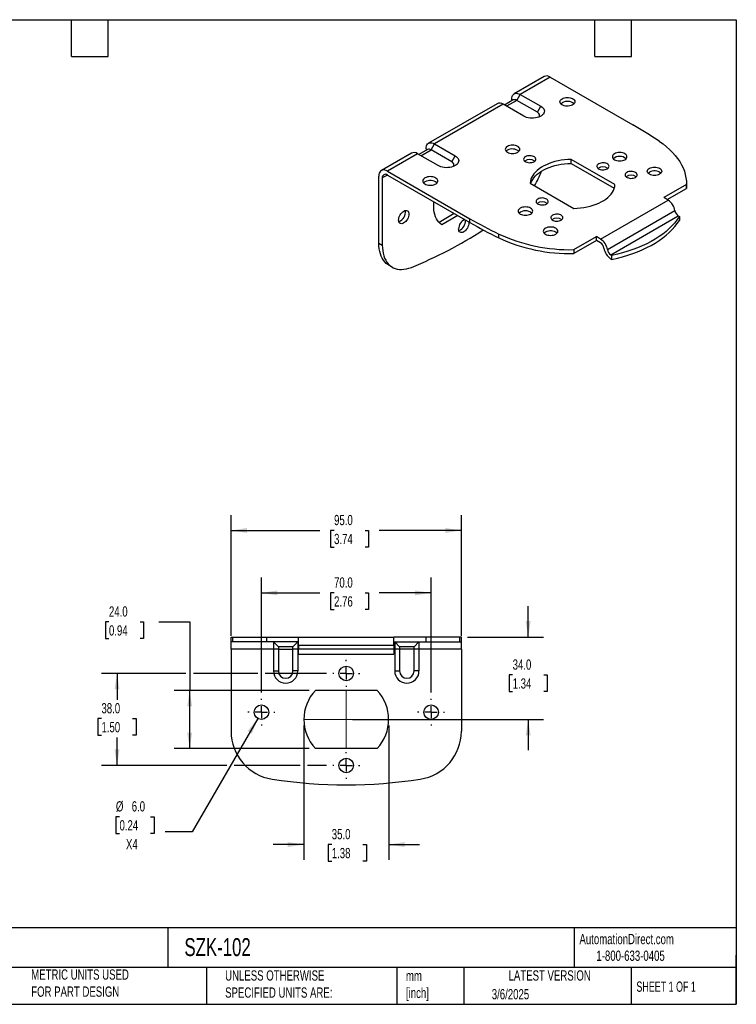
# Model space of a CAD drawing. Header units: millimetres. Extents: x 13 to 546, y 13 to 419.
# Tile 2 of 2: x 250 to 546, y 13 to 419. Entities that reach past the tile are written whole.
import ezdxf

# ---------------------------------------------------------------- set-up
doc = ezdxf.new("R2010")
doc.units = ezdxf.units.MM
doc.header["$LTSCALE"] = 2
doc.linetypes.add('SLD-Center', pattern=[19.05, 15.24, -1.27, 1.27, -1.27])
doc.linetypes.add('SLD-Solid', pattern=[0])
doc.layers.add('CENTER', color=40, linetype='SLD-Center')
doc.layers.add('DIMENSIONS', color=140, linetype='SLD-Solid', lineweight=25)
doc.layers.add('TEXT', color=140, linetype='SLD-Solid', lineweight=25)
doc.styles.add('SLDTEXTSTYLE0', font='TXT', dxfattribs={"width": 0.7})
doc.styles.add('SLDTEXTSTYLE1', font='TXT', dxfattribs={"width": 0.65})
doc.dimstyles.new('SLDDIMSTYLE0', dxfattribs={"dimtxt": 4.316016, "dimasz": 6.604, "dimexe": 0, "dimexo": 0.0625, "dimgap": 1.079004, "dimtad": 0, "dimtih": 1, "dimtoh": 1, "dimrnd": 1e-09, "dimzin": 4, "dimdsep": 46, "dimtxsty": 'SLDTEXTSTYLE0', "dimsah": 1, "dimcen": 0.09, "dimadec": 0, "dimazin": 1, "dimtfac": 1, "dimtofl": 0, "dimtmove": 0, "dimatfit": 3, "dimfxl": 0, "dimfrac": 2, "dimtolj": 1, "dimtzin": 12, "dimarcsym": 0})
doc.dimstyles.new('SLDDIMSTYLE1', dxfattribs={"dimtxt": 4.316016, "dimasz": 6.604, "dimexe": 0, "dimexo": 0.0625, "dimgap": 1.079004, "dimtad": 0, "dimtih": 1, "dimtoh": 1, "dimrnd": 1e-09, "dimzin": 4, "dimdsep": 46, "dimtxsty": 'SLDTEXTSTYLE0', "dimsah": 1, "dimcen": 0.09, "dimadec": 0, "dimazin": 1, "dimtfac": 1, "dimtmove": 0, "dimatfit": 0, "dimfxl": 0, "dimfrac": 2, "dimtolj": 1, "dimtzin": 12, "dimarcsym": 0})
doc.dimstyles.new('SLDDIMSTYLE3', dxfattribs={"dimtxt": 4.316016, "dimasz": 6.604, "dimexe": 0, "dimexo": 0.0625, "dimgap": 1.079004, "dimtad": 0, "dimtih": 1, "dimtoh": 1, "dimrnd": 1e-09, "dimzin": 4, "dimdsep": 46, "dimtxsty": 'SLDTEXTSTYLE0', "dimsah": 1, "dimcen": 0, "dimadec": 0, "dimazin": 1, "dimtfac": 1, "dimtofl": 0, "dimtmove": 0, "dimatfit": 3, "dimfxl": 0, "dimfrac": 2, "dimtolj": 1, "dimtzin": 12, "dimarcsym": 0})

# ---------------------------------------------------------------- blocks, each defined once
blk = doc.blocks.new('_D_3')
at = {"layer": 'DIMENSIONS'}
for p, q in [((367.68, 127.74), (367.68, 72.29)), ((402.68, 127.74), (402.68, 72.29)), ((367.68, 78.64), (354.98, 78.64)), ((379.21, 78.64), (377.76, 78.64)), ((377.76, 78.64), (377.76, 71.78)), ((392.04, 78.64), (393.49, 78.64)), ((393.49, 78.64), (393.49, 71.78)), ((402.68, 78.64), (415.38, 78.64)), ((377.76, 71.78), (379.21, 71.78)), ((393.49, 71.78), (392.04, 71.78))]:
    blk.add_line(p, q, dxfattribs=at)
for points in [[(367.68, 78.64), (361.07, 79.66), (361.07, 77.62)], [(402.68, 78.64), (409.28, 77.62), (409.28, 79.66)]]:
    blk.add_solid(points, dxfattribs=at)
at = {"layer": 'DIMENSIONS', "char_height": 4.233, "attachment_point": 1, "style": 'SLDTEXTSTYLE0'}
for s, insert in [('35.0', (379.21, 85.06)), ('1.38', (379.21, 77.24))]:
    blk.add_mtext(s, dxfattribs=dict(at, insert=insert))
blk = doc.blocks.new('_D_4')
at = {"layer": 'DIMENSIONS'}
for p, q in [((337.68, 164.82), (337.68, 214.63)), ((432.68, 164.82), (432.68, 214.63)), ((337.68, 208.28), (374.3, 208.28)), ((380.15, 208.28), (378.7, 208.28)), ((378.7, 208.28), (378.7, 201.42)), ((392.97, 208.28), (394.42, 208.28)), ((394.42, 208.28), (394.42, 201.42)), ((432.68, 208.28), (398.82, 208.28)), ((378.7, 201.42), (380.15, 201.42)), ((394.42, 201.42), (392.97, 201.42))]:
    blk.add_line(p, q, dxfattribs=at)
for points in [[(337.68, 208.28), (344.28, 207.26), (344.28, 209.3)], [(432.68, 208.28), (426.07, 209.3), (426.07, 207.26)]]:
    blk.add_solid(points, dxfattribs=at)
at = {"layer": 'DIMENSIONS', "char_height": 4.233, "attachment_point": 1, "style": 'SLDTEXTSTYLE0'}
for s, insert in [('95.0', (380.15, 214.7)), ('3.74', (380.15, 206.88))]:
    blk.add_mtext(s, dxfattribs=dict(at, insert=insert))
blk = doc.blocks.new('_D_5')
at = {"layer": 'DIMENSIONS'}
for p, q in [((460.24, 164.28), (460.24, 176.98)), ((435.22, 164.28), (466.59, 164.28)), ((453.83, 148.63), (452.38, 148.63)), ((452.38, 148.63), (452.38, 141.77)), ((466.66, 148.63), (468.11, 148.63)), ((468.11, 148.63), (468.11, 141.77)), ((452.38, 141.77), (453.83, 141.77)), ((468.11, 141.77), (466.66, 141.77)), ((387.72, 130.28), (466.59, 130.28)), ((460.24, 130.28), (460.24, 117.58))]:
    blk.add_line(p, q, dxfattribs=at)
for points in [[(460.24, 164.28), (461.26, 170.88), (459.23, 170.88)], [(460.24, 130.28), (459.23, 123.68), (461.26, 123.68)]]:
    blk.add_solid(points, dxfattribs=at)
at = {"layer": 'DIMENSIONS', "char_height": 4.233, "attachment_point": 1, "style": 'SLDTEXTSTYLE0'}
for s, insert in [('34.0', (453.83, 155.05)), ('1.34', (453.83, 147.23))]:
    blk.add_mtext(s, dxfattribs=dict(at, insert=insert))
blk = doc.blocks.new('_D_6')
at = {"layer": 'DIMENSIONS'}
for p, q in [((287.28, 170.53), (285.83, 170.53)), ((285.83, 170.53), (285.83, 163.67)), ((300.1, 170.53), (301.55, 170.53)), ((301.55, 170.53), (301.55, 163.67)), ((307.88, 170.53), (320.58, 170.53)), ((320.58, 170.53), (320.58, 142.28)), ((285.83, 163.67), (287.28, 163.67)), ((301.55, 163.67), (300.1, 163.67)), ((369.9, 142.28), (314.23, 142.28)), ((320.58, 118.28), (320.58, 142.28)), ((369.9, 118.28), (314.23, 118.28))]:
    blk.add_line(p, q, dxfattribs=at)
for points in [[(320.58, 142.28), (319.57, 135.68), (321.6, 135.68)], [(320.58, 118.28), (321.6, 124.88), (319.57, 124.88)]]:
    blk.add_solid(points, dxfattribs=at)
at = {"layer": 'DIMENSIONS', "char_height": 4.233, "attachment_point": 1, "style": 'SLDTEXTSTYLE0'}
for s, insert in [('24.0', (287.28, 176.95)), ('0.94', (287.28, 169.13))]:
    blk.add_mtext(s, dxfattribs=dict(at, insert=insert))
blk = doc.blocks.new('_D_7')
at = {"layer": 'DIMENSIONS'}
for p, q in [((348.68, 130.68), (321.63, 83.83)), ((291.62, 90.1), (290.17, 90.1)), ((290.17, 90.1), (290.17, 83.24)), ((304.44, 90.1), (305.89, 90.1)), ((305.89, 90.1), (305.89, 83.24)), ((290.17, 83.24), (291.62, 83.24)), ((305.89, 83.24), (304.44, 83.24)), ((321.63, 83.83), (310.52, 83.83))]:
    blk.add_line(p, q, dxfattribs=at)
blk.add_solid([(348.68, 130.68), (344.5, 125.47), (346.26, 124.45)], dxfattribs=at)
at = {"layer": 'DIMENSIONS', "char_height": 4.233, "attachment_point": 1, "style": 'SLDTEXTSTYLE0'}
for s, insert in [('%%c', (290.16, 96.52)), ('6.0', (296.67, 96.52)), ('0.24', (291.62, 88.7)), ('X4', (294.3, 80.87))]:
    blk.add_mtext(s, dxfattribs=dict(at, insert=insert))
blk = doc.blocks.new('_D_8')
at = {"layer": 'DIMENSIONS'}
for p, q in [((350.18, 141.36), (350.18, 188.85)), ((420.18, 141.36), (420.18, 188.85)), ((350.18, 182.5), (374.3, 182.5)), ((380.15, 182.5), (378.7, 182.5)), ((378.7, 182.5), (378.7, 175.64)), ((392.97, 182.5), (394.42, 182.5)), ((394.42, 182.5), (394.42, 175.64)), ((420.18, 182.5), (398.82, 182.5)), ((378.7, 175.64), (380.15, 175.64)), ((394.42, 175.64), (392.97, 175.64))]:
    blk.add_line(p, q, dxfattribs=at)
for points in [[(350.18, 182.5), (356.78, 181.49), (356.78, 183.52)], [(420.18, 182.5), (413.57, 183.52), (413.57, 181.49)]]:
    blk.add_solid(points, dxfattribs=at)
at = {"layer": 'DIMENSIONS', "char_height": 4.233, "attachment_point": 1, "style": 'SLDTEXTSTYLE0'}
for s, insert in [('70.0', (380.15, 188.92)), ('2.76', (380.15, 181.1))]:
    blk.add_mtext(s, dxfattribs=dict(at, insert=insert))
blk = doc.blocks.new('_D_9')
at = {"layer": 'DIMENSIONS'}
for p, q in [((319.06, 149.28), (284.26, 149.28)), ((290.61, 149.28), (290.61, 138.44)), ((348.65, 149.28), (322.11, 149.28)), ((377.1, 149.28), (351.7, 149.28)), ((284.19, 130.61), (282.74, 130.61)), ((282.74, 130.61), (282.74, 123.75)), ((297.02, 130.61), (298.47, 130.61)), ((298.47, 130.61), (298.47, 123.75)), ((282.74, 123.75), (284.19, 123.75)), ((290.61, 111.28), (290.61, 122.78)), ((298.47, 123.75), (297.02, 123.75)), ((335.95, 111.28), (284.26, 111.28)), ((366.15, 111.28), (339, 111.28)), ((377.1, 111.28), (369.2, 111.28))]:
    blk.add_line(p, q, dxfattribs=at)
for points in [[(290.61, 149.28), (289.59, 142.68), (291.62, 142.68)], [(290.61, 111.28), (291.62, 117.88), (289.59, 117.88)]]:
    blk.add_solid(points, dxfattribs=at)
at = {"layer": 'DIMENSIONS', "char_height": 4.233, "attachment_point": 1, "style": 'SLDTEXTSTYLE0'}
for s, insert in [('38.0', (284.19, 137.03)), ('1.50', (284.19, 129.21))]:
    blk.add_mtext(s, dxfattribs=dict(at, insert=insert))
blk = doc.blocks.new('SW_CENTERMARKSYMBOL_0')
at = {"layer": 'CENTER', "color": 0}
for p, q in [((0, 5.08), (0, 5.54)), ((-5.08, 0), (-5.54, 0)), ((0, 0), (-2.54, 0)), ((0, 0), (0, 2.54)), ((0, 0), (0, -2.54)), ((0, 0), (2.54, 0)), ((5.08, 0), (5.54, 0)), ((0, -5.08), (0, -5.54))]:
    blk.add_line(p, q, dxfattribs=at)
blk = doc.blocks.new('SW_CENTERMARKSYMBOL_1')
at = {"layer": 'CENTER', "color": 0}
for p, q in [((0, 5.08), (0, 5.54)), ((-5.08, 0), (-5.54, 0)), ((0, 0), (-2.54, 0)), ((0, 0), (0, 2.54)), ((0, 0), (0, -2.54)), ((0, 0), (2.54, 0)), ((5.08, 0), (5.54, 0)), ((0, -5.08), (0, -5.54))]:
    blk.add_line(p, q, dxfattribs=at)
blk = doc.blocks.new('SW_CENTERMARKSYMBOL_2')
at = {"layer": 'CENTER', "color": 0}
for p, q in [((0, 5.08), (0, 5.54)), ((-5.08, 0), (-5.54, 0)), ((0, 0), (-2.54, 0)), ((0, 0), (0, 2.54)), ((0, 0), (0, -2.54)), ((0, 0), (2.54, 0)), ((5.08, 0), (5.54, 0)), ((0, -5.08), (0, -5.54))]:
    blk.add_line(p, q, dxfattribs=at)
blk = doc.blocks.new('SW_CENTERMARKSYMBOL_3')
at = {"layer": 'CENTER', "color": 0}
for p, q in [((0, 5.08), (0, 5.54)), ((-5.08, 0), (-5.54, 0)), ((0, 0), (-2.54, 0)), ((0, 0), (0, 2.54)), ((0, 0), (0, -2.54)), ((0, 0), (2.54, 0)), ((5.08, 0), (5.54, 0)), ((0, -5.08), (0, -5.54))]:
    blk.add_line(p, q, dxfattribs=at)

msp = doc.modelspace()

# ---------------------------------------------------------------- linework, layer by layer
for p, q in [((466.853, 395.648), (454.479, 388.504)), ((469.353, 395.4), (456.978, 388.257)), ((469.353, 395.4), (503.393, 375.749)), ((453.443, 385.597), (453.443, 386.215)), ((455.564, 385.807), (456.978, 388.257)), ((456.978, 388.257), (465.464, 383.358)), ((447.408, 384.422), (419.123, 368.094)), ((449.907, 384.175), (421.623, 367.847)), ((458.393, 379.276), (449.907, 384.175)), ((454.064, 385.956), (450.443, 383.866)), ((455.564, 385.807), (451.322, 383.358)), ((464.049, 380.909), (455.564, 385.807)), ((464.049, 380.909), (465.464, 383.358)), ((418.088, 365.805), (418.088, 365.187)), ((420.209, 365.397), (421.623, 367.847)), ((421.623, 367.847), (430.108, 362.948)), ((412.052, 364.012), (399.678, 356.869)), ((414.552, 363.765), (402.178, 356.621)), ((423.037, 358.866), (414.552, 363.765)), ((418.709, 365.546), (415.088, 363.455)), ((415.966, 362.948), (420.209, 365.397)), ((428.694, 360.499), (420.209, 365.397)), ((428.694, 360.499), (430.108, 362.948)), ((456.272, 364.947), (456.294, 364.642)), ((496.037, 351.013), (478.024, 361.412)), ((478.024, 359.779), (478.024, 361.412)), ((478.024, 359.779), (495.771, 349.534)), ((398.642, 326.909), (398.642, 354.579)), ((402.178, 354.988), (400.056, 353.763)), ((400.056, 353.763), (400.056, 326.093)), ((402.178, 356.621), (436.218, 336.97)), ((402.178, 354.988), (436.218, 335.337)), ((461.053, 351.616), (479.067, 341.216)), ((525.543, 351.027), (516.213, 345.642)), ((525.543, 351.027), (525.543, 349.394)), ((525.543, 349.394), (525.545, 349.681)), ((525.545, 349.681), (525.545, 351.314)), ((517.981, 344.621), (516.213, 345.642)), ((517.628, 344.825), (525.543, 349.394)), ((490.14, 328.549), (517.981, 344.621)), ((429.76, 339.065), (423.489, 335.445)), ((431.174, 338.249), (424.637, 334.475)), ((492.929, 324.217), (520.77, 340.289)), ((494.323, 322.051), (522.164, 338.123)), ((522.164, 338.123), (522.644, 337.846)), ((522.644, 337.846), (522.644, 336.213)), ((436.218, 335.337), (436.218, 336.97)), ((448.104, 329.009), (448.104, 330.642)), ((479.043, 324.183), (488.372, 329.569)), ((490.14, 328.549), (488.372, 329.569)), ((488.372, 327.936), (488.372, 329.569)), ((398.642, 326.909), (400.056, 326.093)), ((488.372, 327.936), (479.043, 322.55)), ((490.08, 326.95), (488.372, 327.936)), ((479.043, 324.183), (479.043, 322.55)), ((494.323, 322.051), (494.803, 321.774)), ((494.803, 320.141), (494.803, 321.774)), ((402.785, 317.752), (404.199, 316.936)), ((494.264, 320.452), (494.803, 320.141)), ((337.679, 162.279), (337.679, 164.279)), ((337.679, 164.279), (338.333, 164.279)), ((338.333, 162.279), (338.333, 164.279)), ((338.333, 164.279), (352.299, 164.279)), ((352.299, 164.279), (352.299, 162.279)), ((352.299, 164.279), (365.492, 164.279)), ((365.492, 164.279), (404.866, 164.279)), ((365.492, 160.946), (365.492, 164.279)), ((404.866, 160.946), (404.866, 164.279)), ((418.059, 164.279), (404.866, 164.279)), ((418.059, 164.279), (418.059, 162.279)), ((432.025, 164.279), (418.059, 164.279)), ((432.025, 162.279), (432.025, 164.279)), ((432.679, 164.279), (432.025, 164.279)), ((432.679, 162.279), (432.679, 164.279)), ((338.333, 162.279), (337.679, 162.279)), ((337.679, 159.279), (337.679, 162.279)), ((355.179, 159.279), (337.679, 159.279)), ((337.679, 159.279), (337.679, 125.392)), ((352.299, 162.279), (338.333, 162.279)), ((365.492, 162.279), (352.299, 162.279)), ((357.179, 160.279), (355.179, 162.279)), ((355.179, 162.279), (355.179, 159.279)), ((357.179, 159.279), (355.179, 159.279)), ((355.179, 159.279), (355.179, 150.279)), ((363.179, 160.279), (357.179, 160.279)), ((357.179, 160.279), (357.179, 159.279)), ((357.179, 159.279), (363.179, 159.279)), ((357.179, 159.279), (357.179, 150.279)), ((363.179, 160.279), (365.179, 162.279)), ((363.179, 159.279), (363.179, 160.279)), ((365.179, 159.279), (363.179, 159.279)), ((363.179, 150.279), (363.179, 159.279)), ((365.179, 162.279), (365.179, 159.279)), ((365.179, 159.279), (365.179, 150.279)), ((365.492, 159.279), (365.179, 159.279)), ((365.492, 160.946), (404.866, 160.946)), ((365.492, 160.946), (365.492, 159.279)), ((404.866, 159.279), (365.492, 159.279)), ((365.492, 157.279), (365.492, 159.279)), ((404.866, 162.279), (418.059, 162.279)), ((404.866, 160.946), (404.866, 159.279)), ((404.866, 159.279), (404.866, 157.279)), ((405.179, 159.279), (404.866, 159.279)), ((407.179, 160.279), (405.179, 162.279)), ((405.179, 162.279), (405.179, 159.279)), ((407.179, 159.279), (405.179, 159.279)), ((405.179, 159.279), (405.179, 150.279)), ((413.179, 160.279), (407.179, 160.279)), ((407.179, 160.279), (407.179, 159.279)), ((413.179, 159.279), (407.179, 159.279)), ((407.179, 159.279), (407.179, 150.279)), ((413.179, 160.279), (415.179, 162.279)), ((413.179, 159.279), (413.179, 160.279)), ((415.179, 159.279), (413.179, 159.279)), ((413.179, 150.279), (413.179, 159.279)), ((415.179, 162.279), (415.179, 159.279)), ((432.679, 159.279), (415.179, 159.279)), ((415.179, 159.279), (415.179, 150.279)), ((418.059, 162.279), (432.025, 162.279)), ((432.025, 162.279), (432.679, 162.279)), ((432.679, 159.279), (432.679, 162.279)), ((432.679, 159.279), (432.679, 125.392)), ((365.492, 157.279), (404.866, 157.279)), ((355.179, 150.279), (357.179, 150.279)), ((365.179, 150.279), (363.179, 150.279)), ((405.179, 150.279), (407.179, 150.279)), ((415.179, 150.279), (413.179, 150.279)), ((397.917, 142.279), (372.441, 142.279)), ((397.917, 118.279), (372.441, 118.279))]:
    msp.add_line(p, q)
at = {"color": 7, "linetype": 'SLD-Center', "lineweight": 18}
for p, q in [((385.179, 142.279), (385.179, 118.279)), ((367.679, 130.279), (402.679, 130.279))]:
    msp.add_line(p, q, dxfattribs=at)
at = {"flags": 128}
for points in [[(453.443, 386.215), (453.486, 386.829), (453.616, 387.377), (453.828, 387.846), (454.118, 388.225), (454.478, 388.504), (454.9, 388.677), (455.373, 388.739), (455.886, 388.688), (456.425, 388.526), (456.978, 388.257)], [(474.232, 386.461), (474.686, 386.677), (475.204, 386.84), (475.765, 386.944), (476.35, 386.984), (476.938, 386.96), (477.507, 386.872), (478.037, 386.723), (478.509, 386.52), (478.906, 386.268), (479.212, 385.977), (479.418, 385.659), (479.516, 385.323), (479.502, 384.983), (479.377, 384.65), (479.145, 384.338), (478.814, 384.056), (478.398, 383.815), (477.91, 383.625), (477.368, 383.491), (476.792, 383.418), (476.203, 383.41), (475.622, 383.467), (475.069, 383.586), (474.566, 383.763), (474.13, 383.992), (473.777, 384.264), (473.519, 384.57), (473.367, 384.899), (473.325, 385.238), (473.395, 385.576), (473.574, 385.9), (473.857, 386.198), (474.232, 386.461)], [(465.464, 383.358), (465.951, 383.031), (466.349, 382.666), (466.648, 382.271), (466.841, 381.854), (466.925, 381.425), (466.897, 380.994), (466.758, 380.57), (466.511, 380.163), (466.162, 379.782), (465.718, 379.435), (465.19, 379.13), (464.588, 378.873), (463.928, 378.672), (463.222, 378.529), (462.488, 378.449), (461.741, 378.433), (460.999, 378.481), (460.277, 378.593), (459.592, 378.765), (458.959, 378.995), (458.393, 379.276)], [(473.665, 384.379), (473.857, 384.565), (474.232, 384.828)], [(464.574, 378.868), (464.7, 379.022), (464.871, 379.346), (464.928, 379.684), (464.871, 380.022), (464.7, 380.347), (464.423, 380.647), (464.049, 380.909)], [(418.088, 365.805), (418.131, 366.419), (418.261, 366.967), (418.473, 367.436), (418.763, 367.815), (419.123, 368.094), (419.545, 368.267), (420.018, 368.328), (420.531, 368.278), (421.07, 368.116), (421.623, 367.847)], [(451.675, 366.826), (451.302, 366.564), (451.025, 366.264), (450.854, 365.939), (450.796, 365.602), (450.854, 365.264), (451.025, 364.939), (451.302, 364.639), (451.675, 364.377), (452.13, 364.162), (452.648, 364.002), (453.211, 363.903), (453.796, 363.87), (454.382, 363.903), (454.944, 364.002), (455.463, 364.162), (455.918, 364.377), (456.291, 364.639), (456.568, 364.939), (456.739, 365.264), (456.796, 365.602), (456.739, 365.939), (456.568, 366.264), (456.291, 366.564), (455.918, 366.826), (455.463, 367.042), (454.944, 367.202), (454.382, 367.3), (453.796, 367.333), (453.211, 367.3), (452.648, 367.202), (452.13, 367.042), (451.675, 366.826)], [(514.355, 368.888), (515.863, 367.809), (517.273, 366.688), (518.582, 365.526), (519.787, 364.328), (520.884, 363.095), (521.871, 361.832), (522.744, 360.541), (523.503, 359.226), (524.144, 357.891), (524.666, 356.538), (525.068, 355.172), (525.348, 353.796), (525.507, 352.413), (525.543, 351.027)], [(430.108, 362.948), (430.596, 362.621), (430.993, 362.256), (431.292, 361.861), (431.486, 361.444), (431.569, 361.015), (431.541, 360.584), (431.402, 360.16), (431.156, 359.753), (430.806, 359.372), (430.363, 359.024), (429.834, 358.719), (429.233, 358.463), (428.572, 358.262), (427.867, 358.119), (427.133, 358.039), (426.386, 358.023), (425.643, 358.071), (424.921, 358.183), (424.236, 358.355), (423.604, 358.585), (423.037, 358.866)], [(451.675, 365.193), (451.302, 364.931), (451.151, 364.785)], [(459.1, 362.54), (458.771, 362.306), (458.534, 362.037), (458.398, 361.745), (458.371, 361.444), (458.453, 361.146), (458.64, 360.864), (458.925, 360.611), (459.294, 360.398), (459.733, 360.234), (460.22, 360.126), (460.737, 360.078), (461.259, 360.094), (461.763, 360.172), (462.229, 360.309), (462.635, 360.499), (462.964, 360.734), (463.201, 361.002), (463.337, 361.294), (463.364, 361.595), (463.282, 361.893), (463.095, 362.175), (462.81, 362.428), (462.441, 362.641), (462.002, 362.805), (461.515, 362.914), (460.998, 362.961), (460.476, 362.945), (459.972, 362.867), (459.506, 362.73), (459.1, 362.54)], [(495.869, 363.765), (495.496, 363.502), (495.219, 363.203), (495.048, 362.878), (494.991, 362.54), (495.048, 362.202), (495.219, 361.877), (495.496, 361.578), (495.869, 361.315), (496.324, 361.1), (496.843, 360.94), (497.405, 360.841), (497.991, 360.808), (498.576, 360.841), (499.139, 360.94), (499.657, 361.1), (500.112, 361.315), (500.485, 361.578), (500.762, 361.877), (500.933, 362.202), (500.991, 362.54), (500.933, 362.878), (500.762, 363.203), (500.485, 363.502), (500.112, 363.765), (499.657, 363.98), (499.139, 364.14), (498.576, 364.239), (497.991, 364.272), (497.405, 364.239), (496.843, 364.14), (496.324, 363.98), (495.869, 363.765)], [(429.219, 358.458), (429.344, 358.611), (429.515, 358.936), (429.573, 359.274), (429.515, 359.612), (429.344, 359.937), (429.067, 360.236), (428.694, 360.499)], [(478.024, 361.412), (476.635, 361.357), (475.259, 361.237), (473.904, 361.055), (472.578, 360.812), (471.29, 360.508), (470.048, 360.146), (468.859, 359.728), (467.732, 359.257), (466.673, 358.736), (465.689, 358.168), (464.786, 357.557), (463.97, 356.906), (463.247, 356.22), (462.62, 355.503), (462.094, 354.759), (461.672, 353.994), (461.356, 353.211), (461.15, 352.417), (461.053, 351.616)], [(461.319, 351.462), (461.356, 351.578), (461.672, 352.361), (462.094, 353.126), (462.62, 353.87), (463.247, 354.587), (463.97, 355.273), (464.786, 355.924), (465.689, 356.535), (466.673, 357.103), (467.732, 357.624), (468.859, 358.095), (470.048, 358.513), (471.29, 358.875), (472.578, 359.178), (473.904, 359.422), (475.259, 359.604), (476.635, 359.724), (478.024, 359.779)], [(489.329, 359.581), (489, 359.346), (488.762, 359.077), (488.627, 358.786), (488.6, 358.485), (488.682, 358.187), (488.869, 357.905), (489.153, 357.652), (489.523, 357.438), (489.961, 357.274), (490.449, 357.166), (490.965, 357.119), (491.487, 357.135), (491.992, 357.213), (492.458, 357.35), (492.864, 357.54), (493.193, 357.774), (493.43, 358.043), (493.566, 358.334), (493.593, 358.636), (493.511, 358.934), (493.324, 359.215), (493.039, 359.468), (492.67, 359.682), (492.231, 359.846), (491.743, 359.954), (491.227, 360.001), (490.705, 359.986), (490.2, 359.907), (489.735, 359.77), (489.329, 359.581)], [(510.231, 357.769), (510.686, 357.984), (511.205, 358.144), (511.767, 358.242), (512.353, 358.276), (512.938, 358.242), (513.501, 358.144), (514.019, 357.984), (514.474, 357.769), (514.847, 357.506), (515.124, 357.207), (515.295, 356.882), (515.353, 356.544), (515.295, 356.206), (515.124, 355.881), (514.847, 355.582), (514.474, 355.319), (514.019, 355.104), (513.501, 354.944), (512.938, 354.845), (512.353, 354.812), (511.767, 354.845), (511.205, 354.944), (510.686, 355.104), (510.231, 355.319), (509.858, 355.582), (509.581, 355.881), (509.41, 356.206), (509.353, 356.544), (509.41, 356.882), (509.581, 357.207), (509.858, 357.506), (510.231, 357.769)], [(402.178, 356.621), (401.625, 356.89), (401.085, 357.052), (400.573, 357.103), (400.1, 357.041), (399.678, 356.869), (399.317, 356.589), (399.027, 356.21), (398.815, 355.741), (398.686, 355.193), (398.642, 354.579)], [(417.663, 353.804), (417.288, 353.542), (417.006, 353.244), (416.826, 352.919), (416.756, 352.582), (416.798, 352.242), (416.951, 351.914), (417.208, 351.608), (417.561, 351.335), (417.998, 351.106), (418.501, 350.929), (419.053, 350.81), (419.634, 350.754), (420.223, 350.762), (420.799, 350.834), (421.341, 350.968), (421.829, 351.159), (422.246, 351.4), (422.576, 351.681), (422.808, 351.994), (422.933, 352.327), (422.947, 352.667), (422.85, 353.002), (422.644, 353.321), (422.337, 353.612), (421.941, 353.863), (421.469, 354.067), (420.939, 354.216), (420.369, 354.304), (419.782, 354.328), (419.196, 354.288), (418.635, 354.184), (418.118, 354.021), (417.663, 353.804)], [(500.926, 356.07), (500.597, 355.836), (500.359, 355.567), (500.224, 355.276), (500.197, 354.974), (500.279, 354.676), (500.466, 354.395), (500.75, 354.142), (501.12, 353.928), (501.558, 353.764), (502.046, 353.656), (502.562, 353.609), (503.084, 353.624), (503.589, 353.702), (504.055, 353.839), (504.461, 354.029), (504.79, 354.264), (505.027, 354.533), (505.163, 354.824), (505.19, 355.125), (505.108, 355.423), (504.921, 355.705), (504.636, 355.958), (504.267, 356.171), (503.828, 356.336), (503.34, 356.444), (502.824, 356.491), (502.302, 356.475), (501.797, 356.397), (501.332, 356.26), (500.926, 356.07)], [(509.707, 355.727), (509.858, 355.873), (510.231, 356.135)], [(417.663, 352.171), (417.288, 351.909), (417.097, 351.723)], [(479.067, 341.216), (480.455, 341.272), (481.831, 341.392), (483.186, 341.574), (484.512, 341.817), (485.8, 342.121), (487.043, 342.483), (488.231, 342.901), (489.359, 343.371), (490.418, 343.893), (491.402, 344.461), (492.304, 345.072), (493.12, 345.723), (493.844, 346.409), (494.47, 347.126), (494.996, 347.87), (495.419, 348.635), (495.734, 349.418), (495.941, 350.212), (496.037, 351.013)], [(464.226, 345.089), (463.897, 344.855), (463.66, 344.586), (463.525, 344.295), (463.497, 343.993), (463.579, 343.695), (463.767, 343.414), (464.051, 343.161), (464.421, 342.947), (464.859, 342.783), (465.347, 342.675), (465.863, 342.628), (466.385, 342.643), (466.89, 342.721), (467.356, 342.858), (467.762, 343.048), (468.091, 343.283), (468.328, 343.552), (468.463, 343.843), (468.491, 344.144), (468.409, 344.442), (468.222, 344.724), (467.937, 344.977), (467.567, 345.19), (467.129, 345.355), (466.641, 345.463), (466.125, 345.51), (465.603, 345.494), (465.098, 345.416), (464.632, 345.279), (464.226, 345.089)], [(424.637, 334.475), (423.991, 334.96), (423.407, 335.536), (422.887, 336.2), (422.435, 336.949), (422.054, 337.776), (421.746, 338.678), (421.513, 339.648), (421.357, 340.679), (421.279, 341.767), (421.279, 342.903), (421.343, 343.924)], [(456.978, 341.313), (456.605, 341.051), (456.328, 340.752), (456.157, 340.427), (456.1, 340.089), (456.157, 339.751), (456.328, 339.426), (456.605, 339.127), (456.978, 338.864), (457.433, 338.649), (457.952, 338.489), (458.514, 338.39), (459.1, 338.357), (459.685, 338.39), (460.248, 338.489), (460.766, 338.649), (461.221, 338.864), (461.594, 339.127), (461.871, 339.426), (462.042, 339.751), (462.1, 340.089), (462.042, 340.427), (461.871, 340.752), (461.594, 341.051), (461.221, 341.313), (460.766, 341.529), (460.248, 341.689), (459.685, 341.787), (459.1, 341.821), (458.514, 341.787), (457.952, 341.689), (457.433, 341.529), (456.978, 341.313)], [(406.774, 336.411), (406.815, 336.912), (406.935, 337.442), (407.131, 337.978), (407.395, 338.502), (407.717, 338.992), (408.083, 339.43), (408.481, 339.799), (408.895, 340.085), (409.309, 340.277), (409.707, 340.367), (410.074, 340.353), (410.395, 340.234), (410.659, 340.015), (410.855, 339.704), (410.976, 339.314), (411.016, 338.86), (410.976, 338.359), (410.855, 337.829), (410.659, 337.293), (410.395, 336.769), (410.074, 336.279), (409.707, 335.841), (409.309, 335.472), (408.895, 335.186), (408.481, 334.994), (408.083, 334.904), (407.717, 334.918), (407.395, 335.037), (407.131, 335.256), (406.935, 335.567), (406.815, 335.957), (406.774, 336.411)], [(470.307, 338.395), (469.978, 338.16), (469.741, 337.891), (469.605, 337.6), (469.578, 337.298), (469.66, 337), (469.847, 336.719), (470.132, 336.466), (470.501, 336.252), (470.94, 336.088), (471.428, 335.98), (471.944, 335.933), (472.466, 335.949), (472.971, 336.027), (473.436, 336.164), (473.842, 336.354), (474.171, 336.588), (474.409, 336.857), (474.544, 337.148), (474.571, 337.45), (474.49, 337.748), (474.302, 338.029), (474.018, 338.282), (473.648, 338.496), (473.21, 338.66), (472.722, 338.768), (472.206, 338.815), (471.684, 338.799), (471.179, 338.721), (470.713, 338.584), (470.307, 338.395)], [(522.644, 337.846), (521.761, 336.565), (520.766, 335.311), (519.661, 334.087), (518.451, 332.898), (517.138, 331.745), (515.724, 330.633), (514.215, 329.564), (512.613, 328.54), (510.924, 327.565), (509.15, 326.64), (507.298, 325.769), (505.371, 324.953), (503.375, 324.195), (501.315, 323.496), (499.195, 322.858), (497.023, 322.284), (494.803, 321.774)], [(435.728, 335.62), (435.765, 335.183), (435.724, 334.682), (435.604, 334.153), (435.408, 333.616), (435.144, 333.093), (434.822, 332.602), (434.456, 332.164), (434.058, 331.795), (433.644, 331.509), (433.23, 331.317), (432.832, 331.227), (432.465, 331.242), (432.144, 331.361), (431.88, 331.58), (431.684, 331.89), (431.563, 332.28), (431.523, 332.734), (431.523, 332.734)], [(467.365, 333.022), (466.992, 332.76), (466.715, 332.461), (466.544, 332.136), (466.487, 331.798), (466.544, 331.46), (466.715, 331.135), (466.992, 330.836), (467.365, 330.573), (467.82, 330.358), (468.338, 330.198), (468.901, 330.099), (469.487, 330.066), (470.072, 330.099), (470.635, 330.198), (471.153, 330.358), (471.608, 330.573), (471.981, 330.836), (472.258, 331.135), (472.429, 331.46), (472.487, 331.798), (472.429, 332.136), (472.258, 332.461), (471.981, 332.76), (471.608, 333.022), (471.153, 333.238), (470.635, 333.398), (470.072, 333.496), (469.487, 333.53), (468.901, 333.496), (468.338, 333.398), (467.82, 333.238), (467.365, 333.022)], [(494.803, 320.141), (497.023, 320.651), (499.195, 321.225), (501.315, 321.863), (503.375, 322.561), (505.371, 323.32), (507.298, 324.136), (509.15, 325.007), (510.924, 325.932), (512.613, 326.907), (514.215, 327.931), (515.724, 329), (517.138, 330.112), (518.451, 331.265), (519.661, 332.454), (520.766, 333.677), (521.761, 334.932), (522.644, 336.213)], [(467.365, 331.389), (466.992, 331.127), (466.841, 330.981)], [(402.785, 317.752), (402.398, 317.994), (401.712, 318.522), (401.087, 319.143), (400.527, 319.852), (400.035, 320.646), (399.615, 321.52), (399.267, 322.469), (398.995, 323.489), (398.799, 324.573), (398.681, 325.715), (398.642, 326.909)], [(400.056, 326.093), (400.096, 324.899), (400.213, 323.756), (400.409, 322.672), (400.681, 321.653), (401.029, 320.703), (401.45, 319.829), (401.941, 319.035), (402.501, 318.326), (403.126, 317.706), (403.812, 317.177), (404.557, 316.744), (405.355, 316.408), (406.202, 316.171), (407.093, 316.035), (408.024, 316.001), (408.99, 316.067), (409.984, 316.235), (411.002, 316.504), (412.038, 316.871)]]:
    msp.add_lwpolyline(points, dxfattribs=at)
for centre in [(385.179, 149.279), (350.179, 133.279), (420.179, 133.279), (385.179, 111.279)]:
    msp.add_circle(centre, 3)
for centre, radius, start, end in [((467.891, 393.382), 2.492, 54.08226, 114.60729), ((454.685, 384.581), 1.509, 54.38242, 114.30712), ((448.445, 382.156), 2.492, 54.08226, 114.60729), ((476.382, 381.021), 4.372, 50.1745, 119.46321), ((414.903, 222.197), 177.225, 55.86391, 60.04574), ((413.09, 361.746), 2.492, 54.08226, 114.60729), ((419.33, 364.171), 1.509, 54.38242, 114.30712), ((453.761, 361.515), 4.228, 50.65154, 119.56278), ((497.991, 358.552), 4.13, 50.16223, 129.83777), ((460.868, 357.812), 3.551, 54.5143, 125.4857), ((491.096, 354.852), 3.551, 54.5143, 125.4857), ((401.35, 353.973), 1.31, 50.79671, 189.21404), ((433.89, 367.826), 33.734, 329.2243, 340.43165), ((502.693, 351.342), 3.551, 54.5143, 125.4857), ((512.317, 352.458), 4.228, 50.65154, 119.56278), ((419.814, 348.365), 4.372, 50.1745, 119.46321), ((465.994, 340.361), 3.551, 54.5143, 125.4857), ((514.584, 339.37), 6.254, 8.44935, 57.09876), ((405.443, 339.629), 4.129, 290.15379, 9.85158), ((459.1, 336.101), 4.13, 50.16223, 129.83777), ((523.863, 340.749), 3.127, 188.44935, 237.09876), ((435.923, 332.615), 4.402, 115.31627, 178.45232), ((430.175, 335.982), 4.163, 290.21766, 6.26287), ((536.126, 510.3), 200.063, 240.04083, 243.89796), ((536.126, 508.667), 200.063, 240.04083, 243.89796), ((472.075, 333.666), 3.551, 54.5143, 125.4857), ((346.162, 479.334), 175.311, 292.07153, 303.00487), ((477.593, 394.573), 70.404, 245.23812, 271.17972), ((469.451, 327.712), 4.228, 50.65154, 119.56278), ((477.593, 392.94), 70.404, 245.23812, 271.17972), ((488.382, 324.324), 3.127, 8.44935, 57.09876), ((486.743, 323.298), 6.254, 8.44935, 57.09876), ((497.661, 325.703), 6.254, 188.44935, 237.09876), ((496.022, 324.676), 3.127, 188.44935, 237.09876), ((360.179, 150.279), 5, 180, 0), ((360.179, 150.279), 3, 180, 0), ((410.179, 150.279), 5, 180, 0), ((410.179, 150.279), 3, 180, 0), ((385.179, 130.279), 17.5, 136.70819, 223.29181), ((385.179, 130.279), 17.5, 316.70819, 43.29181), ((357.679, 125.392), 20, 180, 261.21206), ((412.679, 125.392), 20, 278.78794, 0), ((385.179, 303.279), 200, 261.21206, 278.78794)]:
    msp.add_arc(centre, radius, start, end)
at = {"layer": 'TEXT'}
for p, q in [((12.7, 419.1), (546.1, 419.1)), ((271.78, 403.86), (271.78, 419.1)), ((287.02, 403.86), (287.02, 419.1)), ((487.68, 403.86), (487.68, 419.1)), ((502.92, 403.86), (502.92, 419.1)), ((546.1, 419.1), (546.1, 12.7)), ((271.78, 403.86), (287.02, 403.86)), ((487.68, 403.86), (502.92, 403.86)), ((546.1, 44.252), (12.7, 44.252)), ((311.518, 44.252), (311.518, 27.94)), ((479.151, 44.252), (479.151, 27.94)), ((546.1, 12.7), (546.1, 33.02)), ((546.1, 27.94), (12.7, 27.94)), ((327.56, 27.94), (327.56, 12.7)), ((406.049, 27.94), (406.049, 12.7)), ((433.624, 27.94), (433.624, 12.7)), ((502.697, 27.94), (502.697, 12.7)), ((12.7, 12.7), (546.1, 12.7))]:
    msp.add_line(p, q, dxfattribs=at)

# ---------------------------------------------------------------- block references
at = {"layer": 'CENTER'}
for name, p in [('SW_CENTERMARKSYMBOL_1', (385.179, 149.279)), ('SW_CENTERMARKSYMBOL_2', (350.179, 133.279)), ('SW_CENTERMARKSYMBOL_3', (420.179, 133.279)), ('SW_CENTERMARKSYMBOL_0', (385.179, 111.279))]:
    msp.add_blockref(name, p, dxfattribs=at)

# ---------------------------------------------------------------- texts
at = {"layer": 'TEXT'}
for s, insert, char_height, attachment_point, style in [('AutomationDirect.com', (481.39, 41.753), 4.23333, 1, 'SLDTEXTSTYLE0'), ('SZK-102', (318.415, 40.013), 7.4083, 1, 'SLDTEXTSTYLE0'), ('1-800-633-0405', (488.383, 34.874), 4.23333, 1, 'SLDTEXTSTYLE0'), ('METRIC UNITS USED ^JFOR PART DESIGN', (255.209, 27.112), 4.23333, 1, 'SLDTEXTSTYLE0'), ('UNLESS OTHERWISE ^JSPECIFIED UNITS ARE:', (335.216, 26.721), 4.23333, 1, 'SLDTEXTSTYLE0'), ('mm^J[inch]', (409.814, 26.594), 4.2333, 1, 'SLDTEXTSTYLE0'), ('LATEST VERSION', (469.104, 26.728), 4.23333, 2, 'SLDTEXTSTYLE0'), ('SHEET 1 OF 1', (504.883, 22.103), 4.23333, 1, 'SLDTEXTSTYLE1'), ('3/6/2025', (445.226, 18.994), 4.2333, 1, 'SLDTEXTSTYLE0')]:
    msp.add_mtext(s, dxfattribs=dict(at, insert=insert, char_height=char_height, attachment_point=attachment_point, style=style))

# ---------------------------------------------------------------- dimensions: what is measured, and where the dimension line sits
at = {"layer": 'DIMENSIONS'}
for base, p1, p2, angle, dimstyle, picture, middle in [((432.679, 208.279), (337.679, 162.279), (432.679, 162.279), 0, 'SLDDIMSTYLE0', '_D_4', (386.561, 208.279)), ((320.582, 142.279), (372.441, 118.279), (372.441, 142.279), 90, 'SLDDIMSTYLE0', '_D_6', (320.582, 170.529)), ((460.244, 130.279), (432.679, 164.279), (385.179, 130.279), 90, 'SLDDIMSTYLE1', '_D_5', (460.244, 148.629)), ((290.606, 111.279), (379.639, 149.279), (379.639, 111.279), 90, 'SLDDIMSTYLE0', '_D_9', (290.606, 130.61))]:
    dim = msp.add_linear_dim(base=base, p1=p1, p2=p2, angle=angle, dimstyle=dimstyle, dxfattribs=at)
    dim.commit()
    dim.dimension.update_dxf_attribs({"geometry": picture, "text_midpoint": middle, "dimtype": 160})
for base, p1, p2, dimstyle, picture, middle in [((420.179, 182.501), (350.179, 138.819), (420.179, 138.819), 'SLDDIMSTYLE0', '_D_8', (386.561, 182.501)), ((402.679, 78.639), (367.679, 130.279), (402.679, 130.279), 'SLDDIMSTYLE1', '_D_3', (385.623, 78.639))]:
    dim = msp.add_linear_dim(base=base, p1=p1, p2=p2, dimstyle=dimstyle, dxfattribs=at)
    dim.commit()
    dim.dimension.update_dxf_attribs({"geometry": picture, "text_midpoint": middle, "dimtype": 160})
dim = msp.add_diameter_dim_2p(p1=(351.679, 135.877), p2=(348.679, 130.681), text='<>\\PX4', dimstyle='SLDDIMSTYLE3', dxfattribs=at)
dim.commit()
dim.dimension.update_dxf_attribs({"geometry": '_D_7', "text_midpoint": (298.031, 86.061), "dimtype": 163})

doc.saveas('drawing.dxf')
